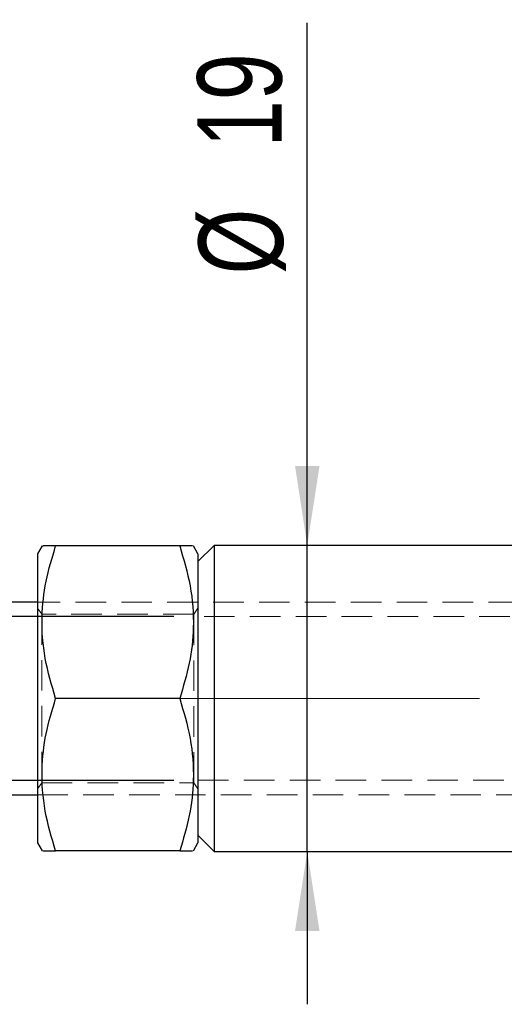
# Model space of a CAD drawing. Header units: millimetres. Extents: x 37 to 401, y 8 to 280.
# Tile 6 of 36: x 79 to 99, y 118 to 159. Entities that reach past the tile are written whole.
import ezdxf

# ---------------------------------------------------------------- set-up
doc = ezdxf.new("R2010")
doc.units = ezdxf.units.MM
doc.linetypes.add('CENTERX2', pattern=[20.32, 12.7, -2.54, 2.54, -2.54])
doc.linetypes.add('HIDDEN', pattern=[1.905, 1.27, -0.635])
doc.layers.add('FORMATO', color=179, linetype='Continuous')
doc.styles.add('SLDTEXTSTYLE0', font='TXT', dxfattribs={"width": 0.75})
doc.dimstyles.new('SLDDIMSTYLE2', dxfattribs={"dimtxt": 3.5, "dimasz": 3.302, "dimexe": 0, "dimexo": 0.0625, "dimgap": 0.875, "dimtad": 1, "dimdec": 0, "dimlfac": 1.5, "dimrnd": 1e-09, "dimzin": 12, "dimdsep": 46, "dimtxsty": 'SLDTEXTSTYLE0', "dimsah": 1, "dimcen": 0.09, "dimadec": 0, "dimazin": 3, "dimtfac": 1, "dimtmove": 0, "dimatfit": 0, "dimfxl": 0, "dimfrac": 2, "dimtolj": 1, "dimtzin": 12, "dimarcsym": 0})
doc.dimstyles.new('SLDDIMSTYLE3', dxfattribs={"dimtxt": 3.5, "dimasz": 3.302, "dimexe": 0, "dimexo": 0.0625, "dimgap": 0.875, "dimtad": 1, "dimdec": 3, "dimlfac": 1.5, "dimrnd": 1e-09, "dimzin": 12, "dimdsep": 46, "dimtxsty": 'SLDTEXTSTYLE0', "dimsah": 1, "dimcen": 0.09, "dimadec": 0, "dimazin": 3, "dimtfac": 1, "dimtdec": 3, "dimtmove": 0, "dimatfit": 0, "dimfxl": 0, "dimfrac": 2, "dimtolj": 1, "dimtzin": 12, "dimarcsym": 0})

# ---------------------------------------------------------------- blocks, each defined once
blk = doc.blocks.new('_D_5')
at = {"layer": 'FORMATO'}
for p, q in [((90.568, 137.236), (90.568, 158.941)), ((90.568, 124.536), (90.568, 137.236)), ((90.568, 124.536), (90.568, 118.186))]:
    blk.add_line(p, q, dxfattribs=at)
for points in [[(90.568, 137.236), (91.076, 140.538), (90.06, 140.538)], [(90.568, 124.536), (90.06, 121.234), (91.076, 121.234)]]:
    blk.add_solid(points, dxfattribs=at)
at = {"layer": 'FORMATO', "char_height": 3.5, "attachment_point": 1, "rotation": 90, "style": 'SLDTEXTSTYLE0'}
for s, insert in [('19', (86.003, 153.769)), ('%%c', (86.056, 148.491))]:
    blk.add_mtext(s, dxfattribs=dict(at, insert=insert))
blk = doc.blocks.new('_D_6')
at = {"layer": 'FORMATO'}
for p, q in [((57.698, 134.286), (57.698, 155.799)), ((85.031, 134.286), (56.698, 134.286)), ((57.698, 127.486), (57.698, 134.286)), ((85.031, 127.486), (56.698, 127.486)), ((57.698, 127.486), (57.698, 121.136))]:
    blk.add_line(p, q, dxfattribs=at)
for points in [[(57.698, 134.286), (58.206, 137.588), (57.19, 137.588)], [(57.698, 127.486), (57.19, 124.184), (58.206, 124.184)]]:
    blk.add_solid(points, dxfattribs=at)
at = {"layer": 'FORMATO', "char_height": 3.5, "attachment_point": 1, "rotation": 90, "style": 'SLDTEXTSTYLE0'}
for s, insert in [('X1,75', (53.186, 143.904)), ('12', (53.186, 138.732)), ('M', (53.186, 134.444))]:
    blk.add_mtext(s, dxfattribs=dict(at, insert=insert))

msp = doc.modelspace()

# ---------------------------------------------------------------- linework, layer by layer
at = {"color": 7, "linetype": 'Continuous', "lineweight": 25}
for p, q in [((79.55664, 137.21953), (79.36418, 136.8862)), ((85.27273, 137.21953), (80.1223, 137.21953)), ((86.03085, 136.8862), (85.8384, 137.21953)), ((86.69752, 137.2362), (86.03085, 136.56953)), ((100.44406, 137.2362), (86.69752, 137.2362)), ((86.69752, 137.2362), (86.69752, 124.5362)), ((79.36418, 136.8862), (79.36418, 124.8862)), ((86.03085, 136.8862), (86.03085, 124.8862)), ((79.36418, 134.8862), (72.69752, 134.8862)), ((85.27273, 130.8862), (80.1223, 130.8862)), ((72.69752, 126.8862), (79.36418, 126.8862)), ((86.03085, 125.20287), (86.69752, 124.5362)), ((79.36418, 124.8862), (79.55664, 124.55287)), ((85.8384, 124.55287), (86.03085, 124.8862)), ((85.27273, 124.55287), (80.1223, 124.55287)), ((86.69752, 124.5362), (100.49953, 124.5362))]:
    msp.add_line(p, q, dxfattribs=at)
at = {"color": 7, "linetype": 'HIDDEN', "lineweight": 18}
for p, q in [((126.03086, 134.8862), (79.36418, 134.8862)), ((79.54224, 134.3862), (79.36418, 134.64049)), ((86.03085, 134.64049), (85.8528, 134.3862)), ((79.54224, 134.3862), (79.54224, 127.3862)), ((85.8528, 134.3862), (79.54224, 134.3862)), ((85.8528, 127.3862), (85.8528, 134.3862)), ((118.03085, 134.2862), (86.03085, 134.2862)), ((79.36418, 127.13191), (79.54224, 127.3862)), ((79.54224, 127.3862), (85.8528, 127.3862)), ((85.8528, 127.3862), (86.03085, 127.13191)), ((86.03085, 127.4862), (118.03085, 127.4862)), ((79.36418, 126.8862), (126.03086, 126.8862))]:
    msp.add_line(p, q, dxfattribs=at)
at = {"color": 7, "linetype": 'Continuous', "lineweight": 25}
for points, knots in [([(80.1223, 130.8862), (79.95892, 131.43589), (79.62861, 132.54719), (79.50778, 134.19373), (79.68515, 135.7677), (79.9757, 136.73264), (80.1223, 137.21953)], [0, 0, 0, 0, 0.26460582, 0.53494969, 0.76534414, 1, 1, 1, 1]), ([(80.1223, 137.21953), (80.04865, 137.21953), (79.81269, 137.21953), (79.57058, 137.21953), (79.59078, 137.21953), (79.59783, 137.21953)], [0, 0, 0, 0, 0.22798559, 0.73041896, 1, 1, 1, 1]), ([(85.79916, 137.21953), (85.80617, 137.21953), (85.82724, 137.21953), (85.58649, 137.21953), (85.34638, 137.21953), (85.27273, 137.21953)], [0, 0, 0, 0, 0.25670252, 0.77200818, 1, 1, 1, 1]), ([(85.27273, 137.21953), (85.43612, 136.66984), (85.76642, 135.55854), (85.88726, 133.912), (85.70989, 132.33803), (85.41934, 131.37309), (85.27273, 130.8862)], [0, 0, 0, 0, 0.2646058, 0.53494966, 0.7653441, 1, 1, 1, 1]), ([(80.1223, 124.55287), (79.95892, 125.10256), (79.62861, 126.21386), (79.50778, 127.86039), (79.68515, 129.43437), (79.9757, 130.39931), (80.1223, 130.8862)], [0, 0, 0, 0, 0.2646058, 0.53494966, 0.7653441, 1, 1, 1, 1]), ([(85.27273, 130.8862), (85.43612, 130.33651), (85.76642, 129.22521), (85.88726, 127.57867), (85.70989, 126.0047), (85.41934, 125.03976), (85.27273, 124.55287)], [0, 0, 0, 0, 0.26460582, 0.53494969, 0.76534414, 1, 1, 1, 1]), ([(79.59589, 124.55287), (79.58888, 124.55287), (79.56779, 124.55287), (79.80855, 124.55287), (80.04866, 124.55287), (80.1223, 124.55287)], [0, 0, 0, 0, 0.25670252, 0.77200818, 1, 1, 1, 1]), ([(85.27273, 124.55287), (85.34638, 124.55287), (85.58234, 124.55287), (85.82446, 124.55287), (85.80426, 124.55287), (85.7972, 124.55287)], [0, 0, 0, 0, 0.22798559, 0.73041896, 1, 1, 1, 1])]:
    msp.add_open_spline(points, degree=3, knots=knots, dxfattribs=at)
at = {"layer": 'FORMATO', "linetype": 'CENTERX2', "lineweight": 18}
msp.add_line((158.6783, 130.8862), (84.6783, 130.8862), dxfattribs=at)

# ---------------------------------------------------------------- dimensions: what is measured, and where the dimension line sits
at = {"layer": 'FORMATO'}
for base, p1, p2, text, dimstyle, picture, middle in [((90.56784, 137.2362), (86.69752, 124.5362), (86.69752, 137.2362), '%%c<>', 'SLDDIMSTYLE2', '_D_5', (90.56784, 153.71613)), ((57.69752, 134.2862), (86.03085, 127.4862), (86.03085, 134.2862), 'M<>X1,75', 'SLDDIMSTYLE3', '_D_6', (57.69752, 145.12186))]:
    dim = msp.add_linear_dim(base=base, p1=p1, p2=p2, angle=90, text=text, dimstyle=dimstyle, dxfattribs=at)
    dim.commit()
    dim.dimension.update_dxf_attribs({"geometry": picture, "text_midpoint": middle, "dimtype": 160})

doc.saveas('drawing.dxf')
